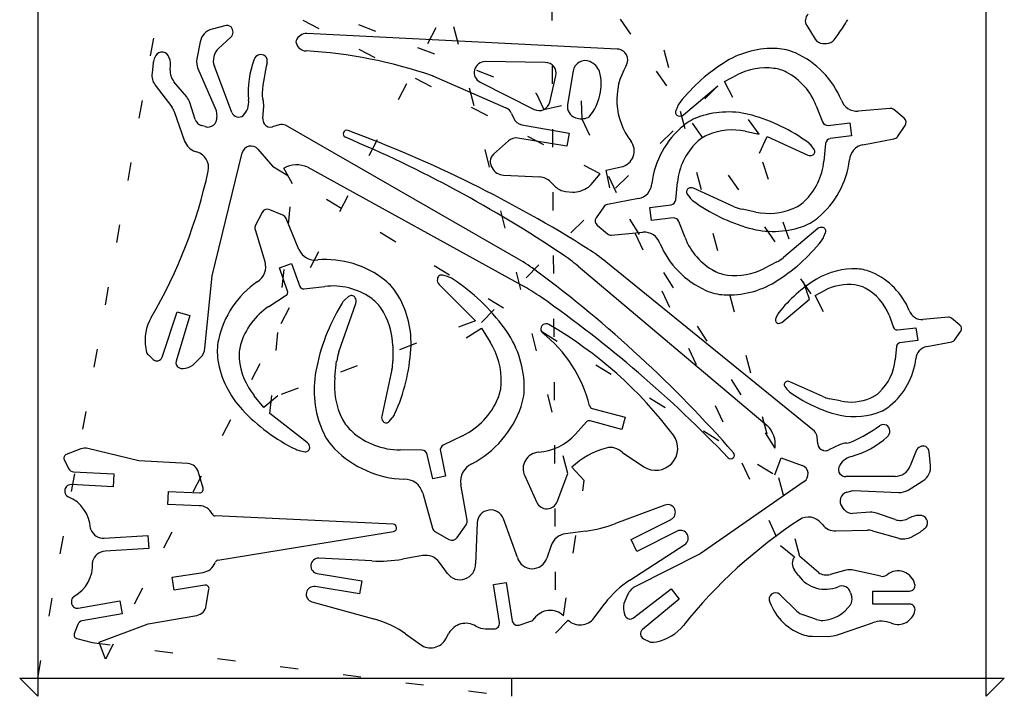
# Model space of a CAD drawing. Extents: x -0.1 to 5.35, y -0.1 to 7.35.
# Tile 1 of 2: x -0.1 to 5.35, y -0.1 to 3.64. Entities that reach past the tile are written whole.
import ezdxf

# ---------------------------------------------------------------- set-up
doc = ezdxf.new("R2010")
doc.units = 0
doc.linetypes.add('DOT', pattern=[0.25, 0, -0.25])

msp = doc.modelspace()

# ---------------------------------------------------------------- linework, layer by layer
at = {"layer": '1', "color": 7, "linetype": 'CONTINUOUS'}
for p, q in [((0, 7.35, 1), (0, -0.1, 1)), ((5.25, -0.1, 1), (5.25, 7.35, 1)), ((1.0355, 3.6113, 1), (0.9646, 3.5923, 1)), ((4.2563, 3.612, 1), (4.3035, 3.5371, 1)), ((1.0011, 3.486, 1), (1.068, 3.5471, 1)), ((3.208, 3.4817, 1), (1.4902, 3.5678, 1)), ((4.4086, 3.5338, 1), (4.4295, 3.5625, 1)), ((4.4295, 3.5625, 1), (4.429556, 3.562459, 1)), ((0.8988, 3.5215, 1), (0.8809, 3.4273, 1)), ((4.345, 3.5135, 1), (4.3666, 3.513, 1)), ((0.6484, 3.4358, 1), (0.648478, 3.435778, 1)), ((4.092, 3.4849, 1), (4.091997, 3.484847, 1)), ((0.6396, 3.4055, 1), (0.6325, 3.3487, 1)), ((0.733, 3.3665, 1), (0.7348, 3.3926, 1)), ((0.7348, 3.3926, 1), (0.734862, 3.392596, 1)), ((1.0741, 3.1316, 1), (0.9774, 3.3867, 1)), ((2.8095, 3.4084, 1), (2.4775, 3.413, 1)), ((3.0554, 3.4129, 1), (3.055429, 3.412968, 1)), ((3.2571, 3.3902, 1), (3.257056, 3.390226, 1)), ((0.8869, 3.374, 1), (0.9879, 3.1423, 1)), ((2.1908, 3.3315, 1), (2.5915, 3.1571, 1)), ((2.8343, 3.1885, 1), (2.8677, 3.3343, 1)), ((2.9637, 3.3625, 1), (2.9323, 3.1755, 1)), ((3.8017, 3.3032, 1), (3.8715, 3.3389, 1)), ((0.6503, 3.2825, 1), (0.7419, 3.162, 1)), ((0.7541, 3.3016, 1), (0.75415, 3.301642, 1)), ((0.8243, 3.2182, 1), (0.7541, 3.3016, 1)), ((2.4494, 3.2983, 1), (2.748, 3.1479, 1)), ((3.5742, 3.1187, 1), (3.7639, 3.278, 1)), ((3.8473, 3.2142, 1), (3.8017, 3.3032, 1)), ((2.7585, 3.2376, 1), (2.801, 3.1471, 1)), ((0.7419, 3.162, 1), (0.741829, 3.161946, 1)), ((0.8713, 3.0926, 1), (0.8414, 3.1871, 1)), ((1.1668, 3.2005, 1), (1.166741, 3.200492, 1)), ((1.2462, 3.097, 1), (1.2506, 3.1661, 1)), ((3.0079, 3.1962, 1), (3.0117, 3.0962, 1)), ((3.5403, 3.1627, 1), (3.5314, 3.14, 1)), ((3.5536, 3.1857, 1), (3.553545, 3.185743, 1)), ((4.3093, 3.1681, 1), (4.3437, 3.0788, 1)), ((0.7552, 3.1371, 1), (0.813, 2.9726, 1)), ((0.9879, 3.1423, 1), (0.9915, 3.1057, 1)), ((2.623, 3.1256, 1), (2.6347, 3.0986, 1)), ((2.748, 3.1479, 1), (2.747952, 3.147804, 1)), ((3.0549, 3.1104, 1), (3.054842, 3.110447, 1)), ((3.5453, 3.113, 1), (3.5473, 3.1125, 1)), ((3.9537, 3.1157, 1), (3.953716, 3.115758, 1)), ((4.716, 3.1538, 1), (4.542, 3.1387, 1)), ((4.7956, 3.0993, 1), (4.738, 3.147, 1)), ((0.9041, 3.0596, 1), (0.904138, 3.05972, 1)), ((0.9259, 3.0527, 1), (0.9041, 3.0596, 1)), ((0.9915, 3.1057, 1), (0.991437, 3.105694, 1)), ((1.2538, 3.0682, 1), (1.2526, 3.0701, 1)), ((1.3371, 3.0626, 1), (1.2987, 3.0516, 1)), ((2.6609, 2.3191, 1), (1.3712, 3.0603, 1)), ((2.6347, 3.0986, 1), (2.634635, 3.098572, 1)), ((2.6795, 3.063, 1), (2.9411, 3.0159, 1)), ((2.9766, 3.1014, 1), (2.976572, 3.101319, 1)), ((4.3756, 3.0596, 1), (4.4948, 3.0739, 1)), ((4.4948, 3.0739, 1), (4.5046, 3.0023, 1)), ((4.7585, 2.9972, 1), (4.8012, 3.0587, 1)), ((4.8012, 3.0587, 1), (4.801147, 3.058737, 1)), ((1.2987, 3.0516, 1), (1.298723, 3.051521, 1)), ((1.7175, 3.0314, 1), (1.717519, 3.03145, 1)), ((2.9411, 3.0159, 1), (2.9283, 2.9448, 1)), ((3.9165, 3.0272, 1), (3.9933, 3.0115, 1)), ((3.9951, 2.9064, 1), (4.0365, 2.9975, 1)), ((4.0365, 2.9975, 1), (4.2621, 2.8949, 1)), ((4.5046, 3.0023, 1), (4.3866, 2.9862, 1)), ((0.813, 2.9726, 1), (0.813063, 2.972622, 1)), ((2.6061, 2.9744, 1), (2.5231, 2.8998, 1)), ((2.9283, 2.9448, 1), (2.6564, 2.9892, 1)), ((3.2827, 2.974, 1), (3.282764, 2.97405, 1)), ((4.2829, 2.9464, 1), (4.282842, 2.946356, 1)), ((4.2976, 2.9269, 1), (4.2829, 2.9464, 1)), ((4.3606, 2.9591, 1), (4.3512, 2.8617, 1)), ((4.5675, 2.9526, 1), (4.7392, 2.9848, 1)), ((4.7392, 2.9848, 1), (4.739218, 2.984705, 1)), ((0.8726, 2.9157, 1), (0.8807, 2.9132, 1)), ((0.8807, 2.9132, 1), (0.880726, 2.913286, 1)), ((0.9652, 2.2262, 1), (1.1315, 2.907, 1)), ((1.1315, 2.907, 1), (1.131604, 2.906975, 1)), ((1.2188, 2.928, 1), (1.2996, 2.8345, 1)), ((4.2896, 2.8962, 1), (4.2915, 2.8972, 1)), ((4.2915, 2.8972, 1), (4.291537, 2.897135, 1)), ((4.3512, 2.8617, 1), (4.351284, 2.861692, 1)), ((1.362, 2.8231, 1), (1.361946, 2.823198, 1)), ((1.4099, 2.7354, 1), (1.362, 2.8231, 1)), ((1.4943, 2.8276, 1), (2.6927, 2.1671, 1)), ((2.5782, 2.7849, 1), (2.7784, 2.7743, 1)), ((3.0641, 2.7329, 1), (3.1125, 2.7913, 1)), ((3.1466, 2.8119, 1), (3.2297, 2.8295, 1)), ((3.1673, 2.714, 1), (3.1466, 2.8119, 1)), ((2.8379, 2.7478, 1), (2.8652, 2.7204, 1)), ((3.5314, 2.6477, 1), (3.5407, 2.745, 1)), ((2.921, 2.6942, 1), (2.9604, 2.6905, 1)), ((3.0024, 2.6965, 1), (3.0277, 2.7065, 1)), ((3.5944, 2.6799, 1), (3.6091, 2.6604, 1)), ((3.6023, 2.7106, 1), (3.6005, 2.7096, 1)), ((3.6005, 2.7096, 1), (3.600551, 2.709511, 1)), ((3.6299, 2.7119, 1), (3.629874, 2.711843, 1)), ((3.8554, 2.6093, 1), (3.6299, 2.7119, 1)), ((3.3244, 2.6542, 1), (3.1528, 2.622, 1)), ((3.1528, 2.622, 1), (3.152812, 2.621936, 1)), ((3.3873, 2.6045, 1), (3.5053, 2.6206, 1)), ((3.5053, 2.6206, 1), (3.505308, 2.620541, 1)), ((3.628, 2.6418, 1), (3.627963, 2.641749, 1)), ((4.2433, 2.6397, 1), (4.243264, 2.639737, 1)), ((1.2428, 2.5783, 1), (1.2059, 2.5078, 1)), ((1.2838, 2.5931, 1), (1.283775, 2.593042, 1)), ((1.3572, 2.5622, 1), (1.2838, 2.5931, 1)), ((3.1335, 2.6095, 1), (3.0907, 2.5481, 1)), ((3.3971, 2.5329, 1), (3.3873, 2.6045, 1)), ((3.9754, 2.5796, 1), (3.8986, 2.5953, 1)), ((1.4459, 2.3734, 1), (1.3744, 2.5449, 1)), ((3.0907, 2.5481, 1), (3.090753, 2.548063, 1)), ((3.0963, 2.5075, 1), (3.154, 2.4598, 1)), ((3.5163, 2.5472, 1), (3.3971, 2.5329, 1)), ((3.5826, 2.4387, 1), (3.5482, 2.528, 1)), ((1.2036, 2.4834, 1), (1.2578, 2.3057, 1)), ((3.154, 2.4598, 1), (3.153964, 2.459757, 1)), ((3.1759, 2.4529, 1), (3.3499, 2.4681, 1)), ((3.3499, 2.4681, 1), (3.349911, 2.467979, 1)), ((3.9382, 2.491, 1), (3.938217, 2.491061, 1)), ((4.3177, 2.4881, 1), (4.1281, 2.3287, 1)), ((4.3467, 2.4938, 1), (4.3446, 2.4943, 1)), ((4.3516, 2.4441, 1), (4.3605, 2.4668, 1)), ((4.3383, 2.4211, 1), (4.338355, 2.421057, 1)), ((1.2578, 2.3057, 1), (1.257864, 2.30572, 1)), ((1.3388, 2.2721, 1), (1.4049, 2.2959, 1)), ((1.4049, 2.2959, 1), (1.4508, 2.1684, 1)), ((1.55, 2.3151, 1), (1.550015, 2.315003, 1)), ((4.2992, 1.3674, 1), (3.1444, 2.3051, 1)), ((4.0902, 2.3036, 1), (4.0204, 2.2679, 1)), ((4.1281, 2.3287, 1), (4.128066, 2.328741, 1)), ((1.3829, 2.1431, 1), (1.3388, 2.2721, 1)), ((2.9912, 2.2802, 1), (4.0378, 1.3988, 1)), ((4.0204, 2.2679, 1), (4.020425, 2.267851, 1)), ((4.6184, 2.2457, 1), (4.618375, 2.245644, 1)), ((0.9252, 1.8275, 1), (0.9652, 2.2262, 1)), ((1.9212, 2.2032, 1), (1.921234, 2.203242, 1)), ((2.2122, 2.2119, 1), (2.2118, 2.2095, 1)), ((2.2417, 2.2305, 1), (2.241683, 2.230443, 1)), ((2.2686, 2.2225, 1), (2.2417, 2.2305, 1)), ((4.3104, 2.2082, 1), (4.31037, 2.208249, 1)), ((1.4721, 2.1552, 1), (1.5883, 2.1685, 1)), ((2.2216, 2.1793, 1), (2.4232, 1.978, 1)), ((4.3022, 2.1186, 1), (4.3585, 2.1474, 1)), ((4.3585, 2.1474, 1), (4.358476, 2.147446, 1)), ((1.2787, 2.0571, 1), (1.3748, 2.1196, 1)), ((1.3748, 2.1196, 1), (1.37476, 2.119661, 1)), ((1.6663, 1.8061, 1), (1.7612, 2.0748, 1)), ((1.7209, 2.1122, 1), (1.7001, 2.0934, 1)), ((1.757, 2.1062, 1), (1.7556, 2.1082, 1)), ((3.7999, 2.1219, 1), (3.799903, 2.121958, 1)), ((4.1185, 1.9696, 1), (4.2716, 2.0983, 1)), ((4.3487, 2.0278, 1), (4.3022, 2.1186, 1)), ((0.6884, 1.7769, 1), (0.7721, 2.028, 1)), ((0.7721, 2.028, 1), (0.8413, 2.0075, 1)), ((1.6806, 2.0698, 1), (1.68065, 2.06977, 1)), ((0.8413, 2.0075, 1), (0.7662, 1.7542, 1)), ((4.0911, 2.0051, 1), (4.0839, 1.9868, 1)), ((4.0951, 1.965, 1), (4.0968, 1.9646, 1)), ((4.0968, 1.9646, 1), (4.096786, 1.964544, 1)), ((4.712, 2.0095, 1), (4.7373, 1.9408, 1)), ((5.0404, 1.998, 1), (4.8999, 1.9858, 1)), ((5.1046, 1.954, 1), (5.0581, 1.9925, 1)), ((2.3711, 1.8839, 1), (2.4558, 1.9371, 1)), ((2.4558, 1.9371, 1), (2.5037, 1.8608, 1)), ((2.797, 1.9569, 1), (2.796966, 1.956948, 1)), ((2.8284, 1.9576, 1), (2.828359, 1.95753, 1)), ((4.759, 1.9278, 1), (4.8609, 1.94, 1)), ((4.8609, 1.94, 1), (4.8706, 1.8691, 1)), ((5.0746, 1.8716, 1), (5.1091, 1.9211, 1)), ((2.5037, 1.8608, 1), (2.503744, 1.860828, 1)), ((4.8706, 1.8691, 1), (4.7707, 1.8554, 1)), ((4.9204, 1.8355, 1), (5.059, 1.8615, 1)), ((0.5976, 1.8261, 1), (0.6001, 1.8117, 1)), ((1.1226, 1.8459, 1), (1.122521, 1.845923, 1)), ((1.9649, 1.8398, 1), (1.9656, 1.7564, 1)), ((4.753, 1.837, 1), (4.7458, 1.7622, 1)), ((0.6124, 1.789, 1), (0.639, 1.7643, 1)), ((0.639, 1.7643, 1), (0.638951, 1.764247, 1)), ((0.87, 1.7429, 1), (0.8994, 1.7726, 1)), ((0.9972, 1.761, 1), (0.997258, 1.761009, 1)), ((1.6443, 1.6656, 1), (1.6545, 1.7552, 1)), ((4.7458, 1.7622, 1), (4.74586, 1.762194, 1)), ((0.8047, 1.715, 1), (0.8182, 1.7169, 1)), ((1.9606, 1.7084, 1), (1.9037, 1.451, 1)), ((4.1412, 1.6401, 1), (4.1397, 1.6393, 1)), ((4.1397, 1.6393, 1), (4.139734, 1.639241, 1)), ((4.1634, 1.6412, 1), (4.163371, 1.641136, 1)), ((4.3455, 1.5584, 1), (4.1634, 1.6412, 1)), ((2.693, 1.6227, 1), (2.693057, 1.622702, 1)), ((4.1348, 1.6153, 1), (4.1466, 1.5996, 1)), ((4.1466, 1.5996, 1), (4.146644, 1.599633, 1)), ((4.6587, 1.5829, 1), (4.65865, 1.582952, 1)), ((1.1978, 1.5638, 1), (1.197854, 1.563844, 1)), ((1.2505, 1.4991, 1), (1.1978, 1.5638, 1)), ((1.328, 1.5622, 1), (1.2505, 1.4991, 1)), ((2.5473, 1.5481, 1), (2.547355, 1.548077, 1)), ((4.3804, 1.547, 1), (4.380412, 1.54706, 1)), ((4.4424, 1.5344, 1), (4.3804, 1.547, 1)), ((2.6755, 1.5043, 1), (2.675446, 1.504319, 1)), ((3.0692, 1.4933, 1), (3.2516, 1.4442, 1)), ((1.4928, 1.3031, 1), (1.285, 1.4653, 1)), ((1.9111, 1.4226, 1), (1.9126, 1.4209, 1)), ((1.9126, 1.4209, 1), (1.912692, 1.420982, 1)), ((1.9449, 1.4212, 1), (1.9619, 1.4408, 1)), ((3.0366, 1.4182, 1), (2.9772, 1.3514, 1)), ((3.2334, 1.3767, 1), (3.057, 1.4243, 1)), ((3.2516, 1.4442, 1), (3.2334, 1.3767, 1)), ((4.4124, 1.4629, 1), (4.412385, 1.462844, 1)), ((1.7399, 1.3648, 1), (1.739939, 1.364844, 1)), ((4.0378, 1.3988, 1), (4.037754, 1.398753, 1)), ((4.6971, 1.4007, 1), (4.697076, 1.400641, 1)), ((2.3519, 1.3421, 1), (2.2448, 1.2897, 1)), ((3.5183, 1.3449, 1), (3.518345, 1.344934, 1)), ((4.3171, 1.2966, 1), (4.3136, 1.3363, 1)), ((4.5126, 1.3113, 1), (4.512579, 1.311345, 1)), ((4.7024, 1.3364, 1), (4.702454, 1.336339, 1)), ((0.2385, 1.2688, 1), (0.1569, 1.2376, 1)), ((0.277, 1.2712, 1), (0.277013, 1.271253, 1)), ((0.5587, 1.2027, 1), (0.277, 1.2712, 1)), ((1.4545, 1.2582, 1), (1.4801, 1.2539, 1)), ((1.5051, 1.2743, 1), (1.5052, 1.2765, 1)), ((2.1267, 1.2623, 1), (2.0051, 1.2634, 1)), ((2.2285, 1.2563, 1), (2.2573, 1.1189, 1)), ((4.351, 1.2601, 1), (4.3488, 1.2606, 1)), ((4.4413, 1.2928, 1), (4.3784, 1.2638, 1)), ((4.8624, 1.2591, 1), (4.8294, 1.1747, 1)), ((0.1461, 1.2099, 1), (0.1708, 1.1608, 1)), ((0.8306, 1.1876, 1), (0.5587, 1.2027, 1)), ((2.1869, 1.1029, 1), (2.156, 1.2387, 1)), ((3.2358, 1.249, 1), (3.3548, 1.1709, 1)), ((4.0804, 1.1253, 1), (4.1142, 1.2194, 1)), ((4.1142, 1.2194, 1), (4.2305, 1.1777, 1)), ((4.9417, 1.1788, 1), (4.934, 1.2518, 1)), ((3.025, 1.0946, 1), (2.9564, 1.1673, 1)), ((4.8294, 1.1747, 1), (4.829332, 1.174727, 1)), ((0.198, 1.1429, 1), (0.4212, 1.1306, 1)), ((0.4212, 1.1306, 1), (0.4173, 1.0585, 1)), ((0.8897, 1.1395, 1), (0.889626, 1.13948, 1)), ((0.915, 1.0518, 1), (0.8897, 1.1395, 1)), ((2.0269, 1.101, 1), (2.026897, 1.101095, 1)), ((2.2573, 1.1189, 1), (2.1869, 1.1029, 1)), ((2.6955, 1.1204, 1), (2.7627, 0.9734, 1)), ((2.8745, 0.9771, 1), (2.9338, 1.1334, 1)), ((4.7452, 1.117, 1), (4.4723, 1.1157, 1)), ((4.4723, 1.1157, 1), (4.4723, 1.115648, 1)), ((4.8177, 1.0415, 1), (4.8992, 1.092, 1)), ((4.8992, 1.092, 1), (4.899229, 1.091953, 1)), ((0.1501, 1.0367, 1), (0.1505, 1.0311, 1)), ((0.4173, 1.0585, 1), (0.1843, 1.0714, 1)), ((2.3763, 0.8747, 1), (2.3416, 1.0725, 1)), ((4.2422, 1.0887, 1), (3.6664, 0.6891, 1)), ((4.4779, 1.0292, 1), (4.5133, 1.0391, 1)), ((4.5133, 1.0391, 1), (4.7658, 1.0279, 1)), ((0.7208, 0.962, 1), (0.7238, 1.0335, 1)), ((0.7238, 1.0335, 1), (0.895, 1.0263, 1)), ((2.1309, 1.0247, 1), (2.185, 0.8313, 1)), ((0.8932, 0.9547, 1), (0.7208, 0.962, 1)), ((2.7627, 0.9734, 1), (2.762654, 0.973379, 1)), ((3.4718, 0.9579, 1), (3.1971, 0.8555, 1)), ((4.452, 0.949, 1), (4.452052, 0.949042, 1)), ((4.4663, 0.9311, 1), (4.452, 0.949, 1)), ((0.9655, 0.9093, 1), (0.965437, 0.909269, 1)), ((1.9672, 0.8523, 1), (0.9825, 0.8981, 1)), ((2.6547, 0.6687, 1), (2.5779, 0.8816, 1)), ((3.2837, 0.7679, 1), (3.506, 0.8794, 1)), ((3.506, 0.8794, 1), (3.505947, 0.879506, 1)), ((4.6077, 0.9184, 1), (4.5088, 0.9123, 1)), ((4.746, 0.878, 1), (4.6429, 0.9136, 1)), ((4.8378, 0.8926, 1), (4.8141, 0.8816, 1)), ((2.3219, 0.7781, 1), (2.3707, 0.8489, 1)), ((2.4323, 0.8593, 1), (2.4228, 0.6332, 1)), ((4.338, 0.8568, 1), (4.3432, 0.8501, 1)), ((4.4177, 0.8149, 1), (4.592, 0.82, 1)), ((4.592, 0.82, 1), (4.591998, 0.820052, 1)), ((0.3682, 0.7753, 1), (0.6102, 0.7894, 1)), ((0.6102, 0.7894, 1), (0.6144, 0.7173, 1)), ((0.9968, 0.6527, 1), (1.9695, 0.8126, 1)), ((1.9695, 0.8126, 1), (1.969476, 0.812746, 1)), ((2.2012, 0.8104, 1), (2.2759, 0.7676, 1)), ((3.0324, 0.8146, 1), (2.921, 0.8, 1)), ((2.921, 0.8, 1), (2.921008, 0.799938, 1)), ((3.3166, 0.7023, 1), (3.2837, 0.7679, 1)), ((3.5389, 0.8138, 1), (3.3166, 0.7023, 1)), ((4.62, 0.8165, 1), (4.7654, 0.7743, 1)), ((4.7654, 0.7743, 1), (4.765383, 0.774242, 1)), ((4.8336, 0.7814, 1), (4.884, 0.8084, 1)), ((4.884, 0.8084, 1), (4.884036, 0.808354, 1)), ((0.6144, 0.7173, 1), (0.3724, 0.7032, 1)), ((2.8421, 0.7351, 1), (2.8185, 0.6648, 1)), ((3.2779, 0.5435, 1), (3.5814, 0.7395, 1)), ((3.5814, 0.7395, 1), (3.581432, 0.73945, 1)), ((4.1108, 0.7353, 1), (4.1895, 0.6721, 1)), ((1.5566, 0.6645, 1), (1.556595, 0.664398, 1)), ((1.8494, 0.649, 1), (1.5566, 0.6645, 1)), ((2.1294, 0.6787, 1), (2.0187, 0.6593, 1)), ((3.6664, 0.6891, 1), (3.3086, 0.5086, 1)), ((4.3209, 0.5844, 1), (4.2189, 0.6746, 1)), ((0.3032, 0.6411, 1), (0.30307, 0.641091, 1)), ((0.3038, 0.6478, 1), (0.303895, 0.647773, 1)), ((2.2242, 0.6404, 1), (2.224156, 0.640368, 1)), ((2.2677, 0.5804, 1), (2.2242, 0.6404, 1)), ((0.7443, 0.5588, 1), (0.9147, 0.5861, 1)), ((0.7556, 0.4881, 1), (0.7443, 0.5588, 1)), ((1.5474, 0.5793, 1), (1.7929, 0.5394, 1)), ((4.4731, 0.5972, 1), (4.3867, 0.5745, 1)), ((4.516, 0.598, 1), (4.516018, 0.598084, 1)), ((4.6673, 0.5649, 1), (4.516, 0.598, 1)), ((0.9248, 0.5152, 1), (0.7556, 0.4881, 1)), ((0.9327, 0.4021, 1), (0.9477, 0.4921, 1)), ((0.9477, 0.4921, 1), (0.947781, 0.492086, 1)), ((1.5357, 0.5069, 1), (1.535713, 0.506981, 1)), ((1.7812, 0.467, 1), (1.5357, 0.5069, 1)), ((1.7929, 0.5394, 1), (1.7812, 0.467, 1)), ((2.5229, 0.5184, 1), (2.5936, 0.5293, 1)), ((2.5552, 0.3076, 1), (2.5229, 0.5184, 1)), ((2.5936, 0.5293, 1), (2.6259, 0.3184, 1)), ((3.2974, 0.3338, 1), (3.5068, 0.4948, 1)), ((3.3086, 0.5086, 1), (3.308627, 0.508547, 1)), ((3.5068, 0.4948, 1), (3.5507, 0.4377, 1)), ((4.8552, 0.5196, 1), (4.855111, 0.519579, 1)), ((3.2667, 0.4647, 1), (3.2495, 0.4267, 1)), ((3.5507, 0.4377, 1), (3.3465, 0.2694, 1)), ((4.1064, 0.4651, 1), (4.106462, 0.465174, 1)), ((4.2015, 0.3716, 1), (4.1064, 0.4651, 1)), ((4.499, 0.4728, 1), (4.5053, 0.4487, 1)), ((4.5053, 0.4487, 1), (4.505372, 0.448719, 1)), ((4.6225, 0.4818, 1), (4.8254, 0.4821, 1)), ((4.6226, 0.4102, 1), (4.6225, 0.4818, 1)), ((0.1859, 0.4238, 1), (0.1862, 0.4182, 1)), ((0.1862, 0.4182, 1), (0.186148, 0.418198, 1)), ((0.2242, 0.3877, 1), (0.4541, 0.4276, 1)), ((0.4541, 0.4276, 1), (0.4664, 0.3565, 1)), ((1.5174, 0.4232, 1), (1.8657, 0.3271, 1)), ((3.0791, 0.3336, 1), (3.1396, 0.4145, 1)), ((4.8255, 0.4105, 1), (4.6226, 0.4102, 1)), ((0.4664, 0.3565, 1), (0.2461, 0.3183, 1)), ((0.6113, 0.3008, 1), (0.8796, 0.3475, 1)), ((2.7484, 0.3303, 1), (2.748471, 0.33025, 1)), ((3.2438, 0.369, 1), (3.2469, 0.3557, 1)), ((4.3107, 0.3249, 1), (4.2364, 0.3501, 1)), ((0.2212, 0.2974, 1), (0.2024, 0.2457, 1)), ((0.3395, 0.2, 1), (0.6113, 0.3008, 1)), ((2.4778, 0.2736, 1), (2.5246, 0.2727, 1)), ((2.6655, 0.2943, 1), (2.7285, 0.3154, 1)), ((2.7285, 0.3154, 1), (2.728465, 0.315506, 1)), ((2.866, 0.2495, 1), (2.9351, 0.3217, 1)), ((4.4268, 0.2402, 1), (4.6197, 0.307, 1)), ((4.7262, 0.3047, 1), (4.726175, 0.304637, 1)), ((0.2163, 0.2195, 1), (0.301, 0.198, 1)), ((2.0362, 0.2454, 1), (2.1182, 0.1864, 1)), ((2.2591, 0.2181, 1), (2.2759, 0.2486, 1)), ((3.3524, 0.2188, 1), (3.385, 0.2028, 1)), ((4.2889, 0.232, 1), (4.3762, 0.2317, 1)), ((4.3762, 0.2317, 1), (4.3762, 0.231768, 1)), ((0.3743, 0.1063, 1), (0.3395, 0.2, 1)), ((3.385, 0.2028, 1), (3.38503, 0.202861, 1)), ((3.4106, 0.1995, 1), (3.425, 0.2023, 1)), ((0, -0.1, 1), (-0.1, 0, 1)), ((-0.1, 0, 1), (2.625, 0, 1)), ((2.625, -0.1, 1), (2.625, 0, 1)), ((2.625, 0, 1), (5.35, 0, 1)), ((5.35, 0, 1), (5.25, -0.1, 1))]:
    msp.add_line(p, q, dxfattribs=at)
at = {"layer": '1', "color": 7, "linetype": 'DOT'}
for p, q in [((4.2189, 0.6746, 1), (2.7221, 6.2499, 1)), ((2.8303, 6.1892, 1), (2.866, 0.2495, 1)), ((1.6251, 5.9464, 1), (4.3487, 2.0278, 1)), ((2.9338, 1.1334, 1), (1.7163, 5.9076, 1)), ((3.0149, 5.1502, 1), (0.3743, 0.1063, 1)), ((0, 0, 1), (0.7558, 4.1687, 1)), ((0.4696, 4.1214, 1), (2.7585, 3.2376, 1)), ((3.1125, 2.7913, 1), (0.892, 3.9366, 1)), ((3.7639, 3.278, 1), (2.3711, 1.8839, 1)), ((2.801, 3.1471, 1), (3.0079, 3.1962, 1)), ((3.9933, 3.0115, 1), (3.8473, 3.2142, 1)), ((3.0117, 3.0962, 1), (4.1108, 0.7353, 1)), ((4.2716, 2.0983, 1), (3.9951, 2.9064, 1)), ((1.2996, 2.8345, 1), (4.0804, 1.1253, 1)), ((1.285, 1.4653, 1), (1.4099, 2.7354, 1)), ((4.0812, 1.2736, 1), (3.1673, 2.714, 1)), ((2.4232, 1.978, 1), (1.328, 1.5622, 1)), ((2.91, 0.3457, 1), (3.025, 1.0946, 1)), ((0.301, 0.198, 1), (2.625, -0.1, 1))]:
    msp.add_line(p, q, dxfattribs=at)
at = {"layer": '1', "color": 7, "linetype": 'CONTINUOUS'}
for centre, radius, start, end in [((4.299, 3.6389, 1), 0.050467, 133.395496, 212.209967), ((1.0459, 3.5723, 1), 0.040363, 53.357128, 104.931417), ((1.0407, 3.5769, 1), 0.04039, 312.493029, 403.495203), ((3.6133, 4.1573, 1), 1.010005, 323.917569, 329.494475), ((0.9881, 3.5045, 1), 0.090904, 104.984206, 169.221599), ((1.4871, 3.5073, 1), 0.060546, 87.066748, 159.200286), ((1.4494, 3.5217, 1), 0.020207, 159.41074, 195.205383), ((1.4884, 3.5322, 1), 0.060601, 195.114139, 266.689058), ((4.3462, 3.564, 1), 0.050514, 212.209967, 268.638772), ((4.3678, 3.5635, 1), 0.050465, 268.638772, 323.947585), ((-0.3251, 3.7048, 1), 1.010063, 342.763398, 344.553324), ((0.6874, 3.425, 1), 0.040468, 31.133917, 164.521362), ((0.6441, 3.3989, 1), 0.09098, 356.026631, 391.104161), ((1.0624, 3.4189, 1), 0.090885, 132.413631, 200.747867), ((1.2354, 3.4112, 1), 0.040414, 53.357128, 159.278025), ((1.2302, 3.4158, 1), 0.04039, 345.963757, 403.495203), ((1.3344, 0.8625, 1), 2.613579, 71.027778, 86.698808), ((3.205, 3.4212, 1), 0.060574, 329.246948, 447.161212), ((4.0677, 2.9906, 1), 0.494844, 87.185581, 121.126585), ((4.0781, 3.2024, 1), 0.282842, 65.963462, 87.183117), ((3.9917, 3.0087, 1), 0.494921, 22.751665, 65.962283), ((0.9702, 3.4103, 1), 0.090866, 169.221599, 203.546335), ((1.6697, 3.2462, 1), 0.504972, 159.203603, 185.192374), ((2.2493, 3.1614, 1), 1.009967, 165.984395, 175.570839), ((2.4767, 3.3524, 1), 0.060598, 89.243664, 243.223526), ((2.8086, 3.3478, 1), 0.060607, 347.132896, 449.149135), ((3.0295, 3.3515, 1), 0.066713, 67.12881, 170.509439), ((3.0157, 3.3189, 1), 0.10204, 22.114327, 67.103701), ((3.576, 3.201, 1), 0.370802, 149.319792, 217.738136), ((4.318, 2.5819, 1), 0.974106, 121.302697, 141.694772), ((0.7227, 3.3375, 1), 0.090922, 172.921896, 217.222793), ((0.8237, 3.3602, 1), 0.090919, 176.026631, 220.095837), ((2.1545, 3.2481, 1), 0.090957, 66.478829, 71.007252), ((2.8367, 3.289, 1), 0.281899, 320.699156, 374.021455), ((4.0327, 3.0243, 1), 0.353504, 83.176538, 117.130452), ((4.0507, 3.1747, 1), 0.202029, 61.950868, 83.1775), ((3.9794, 3.041, 1), 0.353537, 21.070091, 61.941812), ((0.7547, 3.1597, 1), 0.09092, 17.538219, 40.04763), ((1.343, 3.2316, 1), 0.101002, 175.570839, 196.981782), ((0.6695, 3.107, 1), 0.090832, 19.35256, 37.222793), ((1.0667, 3.1867, 1), 0.100987, 314.117362, 367.849439), ((1.1498, 3.1726, 1), 0.101004, 356.31044, 376.981782), ((2.7752, 3.202, 1), 0.060622, 295.17096, 347.132896), ((2.998, 3.1645, 1), 0.06663, 170.495257, 251.26593), ((3.6249, 3.1294, 1), 0.090918, 141.704626, 158.514557), ((4.5342, 3.2293, 1), 0.090917, 198.733881, 274.920616), ((1.1119, 3.1459, 1), 0.040414, 200.721975, 308.372115), ((2.5674, 3.1015, 1), 0.060598, 23.434476, 66.565524), ((2.7752, 3.202, 1), 0.06066, 243.308001, 295.17096), ((3.0377, 3.1245, 1), 0.022241, 292.995894, 320.656216), ((3.5502, 3.1326, 1), 0.020203, 158.514557, 255.963757), ((3.5547, 3.1419, 1), 0.030307, 255.872083, 310.04763), ((3.7542, 2.8402, 1), 0.282809, 108.409319, 129.634369), ((3.8212, 2.6389, 1), 0.494928, 74.469691, 108.409323), ((3.6898, 2.1781, 1), 0.974031, 53.886566, 74.280037), ((4.7187, 3.1237, 1), 0.030221, 50.364158, 95.12577), ((0.9194, 3.1078, 1), 0.050445, 197.536969, 252.389136), ((0.9412, 3.1008, 1), 0.050475, 252.354793, 365.563942), ((1.2863, 3.0923, 1), 0.040374, 173.315035, 213.375042), ((1.2876, 3.0904, 1), 0.040439, 213.297099, 285.964898), ((1.351, 3.0141, 1), 0.050453, 66.383635, 105.992193), ((2.6903, 3.1227, 1), 0.060669, 203.434476, 259.745835), ((3.008, 3.1939, 1), 0.09777, 251.249733, 272.168814), ((3.008, 3.1939, 1), 0.097758, 272.168814, 293.129328), ((3.8895, 2.6768, 1), 0.494961, 129.630677, 172.839089), ((4.372, 3.0897, 1), 0.030315, 201.06464, 276.820254), ((4.7763, 3.076, 1), 0.030255, 325.209234, 410.364158), ((1.7105, 3.0125, 1), 0.020208, 69.676863, 246.987555), ((-0.7304, -3.6013, 1), 7.070002, 57.699797, 69.742642), ((3.788, 2.8209, 1), 0.201955, 112.412541, 133.615538), ((3.8458, 2.6808, 1), 0.353541, 78.464407, 112.415398), ((0.8988, 3.0027, 1), 0.090859, 199.331679, 253.240355), ((1.1806, 2.8951, 1), 0.050415, 40.736891, 166.376345), ((-1.0371, -3.5237, 1), 7.070023, 56.126074, 67.200349), ((2.6467, 2.9294, 1), 0.060608, 80.78645, 132.05748), ((3.2108, 2.9184, 1), 0.09089, 282.002295, 397.714647), ((3.8926, 2.7112, 1), 0.353514, 133.624615, 174.51357), ((4.2103, 2.8916, 1), 0.090887, 37.046269, 53.861391), ((4.3907, 2.9562, 1), 0.030239, 97.782211, 174.496794), ((4.5843, 2.8632, 1), 0.090965, 100.642871, 176.785223), ((4.7336, 3.0145, 1), 0.03032, 280.677883, 325.209234), ((0.8545, 2.8262, 1), 0.09095, 347.812845, 433.240355), ((2.5636, 2.8547, 1), 0.060604, 131.92398, 172.605276), ((4.2746, 2.9225, 1), 0.030277, 245.634297, 299.697937), ((4.2814, 2.9147, 1), 0.02028, 299.991086, 396.982907), ((1.4325, 2.6938, 1), 0.147383, 65.208568, 118.601145), ((2.5942, 2.8688, 1), 0.090882, 183.973369, 234.403693), ((3.9994, 2.8956, 1), 0.353514, 313.624615, 354.495883), ((4.0025, 2.93, 1), 0.494861, 309.62176, 352.837645), ((-1.7463, 3.3871, 1), 2.751549, 329.659775, 347.82918), ((2.583, 2.8756, 1), 0.090827, 242.673307, 266.970635), ((2.7736, 2.6835, 1), 0.090934, 45, 86.973965), ((2.9942, 2.791, 1), 0.090893, 291.625836, 320.267068), ((3.3077, 2.7435, 1), 0.090848, 280.592536, 356.844661), ((2.9295, 2.7847, 1), 0.090898, 225, 264.634369), ((2.9689, 2.781, 1), 0.090898, 264.634369, 291.625836), ((3.6105, 2.692, 1), 0.02014, 119.604451, 216.926795), ((3.6173, 2.6843, 1), 0.030277, 65.462272, 119.697937), ((3.1583, 2.5922, 1), 0.030238, 100.457049, 145.101118), ((3.5012, 2.6506, 1), 0.030339, 277.782211, 354.514906), ((3.6816, 2.7152, 1), 0.090887, 217.084251, 233.861391), ((4.2021, 3.4287, 1), 0.974128, 233.886566, 254.28163), ((4.1039, 2.7859, 1), 0.201955, 292.412541, 313.636072), ((1.2713, 2.5634, 1), 0.03216, 67.174971, 152.399116), ((1.3447, 2.5325, 1), 0.032223, 22.660947, 67.174971), ((3.939, 2.7932, 1), 0.20201, 245.553698, 258.461976), ((4.0461, 2.926, 1), 0.353541, 258.464407, 292.415398), ((1.2345, 2.4928, 1), 0.032298, 152.32409, 196.920134), ((3.1156, 2.5308, 1), 0.030255, 145.209234, 230.364158), ((3.5199, 2.5171, 1), 0.030315, 21.06464, 96.820254), ((4.1377, 2.7666, 1), 0.282809, 288.428542, 309.634369), ((3.1733, 2.4831, 1), 0.030312, 230.364158, 274.920616), ((3.3578, 2.3775, 1), 0.090822, 18.754142, 94.983385), ((4.0708, 2.9679, 1), 0.494928, 254.461638, 288.409323), ((4.3372, 2.4649, 1), 0.030307, 75.872083, 130.04763), ((4.3417, 2.4742, 1), 0.020228, 338.514557, 435.688959), ((3.9003, 2.5981, 1), 0.494962, 202.747189, 245.951711), ((3.9125, 2.5658, 1), 0.353537, 201.070091, 241.956115), ((3.5739, 3.0248, 1), 0.974044, 301.310779, 321.699388), ((4.267, 2.4774, 1), 0.090918, 321.704626, 338.514557), ((1.5352, 2.4106, 1), 0.096738, 202.615309, 278.809268), ((2.3406, 1.5077, 1), 1.009969, 49.895895, 56.128996), ((2.5078, 1.521, 1), 1.00999, 50.92733, 57.699364), ((1.1654, 2.2775, 1), 0.096675, 300.72998, 376.971917), ((1.5944, 1.7905, 1), 0.526476, 51.625759, 94.837751), ((2.1576, 1.4434, 1), 1.01003, 53.336589, 60.112286), ((3.9981, 2.4834, 1), 0.202016, 297.12315, 310.041549), ((-1.461, -3.4176, 1), 7.070025, 41.292123, 53.335621), ((3.8413, 2.4321, 1), 0.202029, 241.950868, 263.1775), ((3.8593, 2.5825, 1), 0.353504, 263.176538, 297.116025), ((4.5169, 1.8662, 1), 0.399508, 87.173406, 121.123628), ((4.5253, 2.0372, 1), 0.22828, 65.93815, 87.162662), ((4.4555, 1.8808, 1), 0.39961, 22.746711, 65.942884), ((1.5149, 1.7618, 1), 0.526498, 124.749526, 167.951607), ((1.7345, 1.9674, 1), 0.300763, 30.401795, 51.628781), ((2.2462, 2.204, 1), 0.03486, 170.916219, 225.116218), ((2.2351, 2.2082, 1), 0.023197, 73.513136, 170.821921), ((2.239, 2.1223, 1), 0.104481, 56.674966, 73.542376), ((1.6813, 1.2734, 1), 1.120187, 36.308283, 56.694376), ((3.8243, 2.6162, 1), 0.494844, 267.174017, 301.126585), ((4.719, 1.5363, 1), 0.786444, 121.304881, 141.702012), ((1.3638, 2.1366, 1), 0.020176, 302.905243, 378.794165), ((1.4698, 2.1753, 1), 0.020231, 199.95889, 276.527841), ((1.6309, 1.7949, 1), 0.375975, 55.620979, 96.505095), ((2.2052, 1.2826, 1), 1.009967, 54.909452, 61.138255), ((3.8138, 2.4044, 1), 0.282842, 245.963462, 267.183117), ((4.4886, 1.8934, 1), 0.285432, 83.158821, 117.121739), ((4.5032, 2.0148, 1), 0.163153, 61.958499, 83.171173), ((4.4457, 1.9069, 1), 0.285381, 21.070664, 61.953492), ((1.7701, 2.0158, 1), 0.104529, 132.052414, 148.895237), ((1.7365, 2.095, 1), 0.023221, 34.648331, 132.207298), ((1.7283, 2.0864, 1), 0.034867, 340.578186, 394.601618), ((1.7219, 1.9279, 1), 0.214797, 34.415105, 55.621972), ((1.5399, 1.8532, 1), 0.526389, 356.460329, 390.403735), ((-1.2785, -3.676, 1), 7.069982, 43.835491, 54.909721), ((1.4839, 1.742, 1), 0.376025, 123.073053, 163.956212), ((2.6397, 1.491, 1), 1.120157, 148.889757, 169.277912), ((1.5889, 1.8368, 1), 0.376012, 0.457137, 34.412778), ((4.1594, 1.9782, 1), 0.073406, 141.693714, 158.502967), ((4.8935, 2.0589, 1), 0.073398, 198.755861, 275.003562), ((0.8463, 1.8697, 1), 0.252493, 149.666783, 189.943569), ((4.0991, 1.9808, 1), 0.016298, 158.459024, 255.793234), ((4.1027, 1.9883, 1), 0.024481, 256.020654, 310.195128), ((5.0425, 1.9736, 1), 0.02449, 50.463843, 94.919072), ((2.1243, 1.6011, 1), 0.569167, 2.175126, 36.130989), ((2.8145, 1.9322, 1), 0.03033, 125.317649, 195.685906), ((2.8048, 1.9295, 1), 0.020287, 195.751174, 231.604835), ((2.3208, 1.3207, 1), 0.757471, 14.300421, 51.512666), ((2.8132, 1.9313, 1), 0.030295, 59.974374, 122.32614), ((1.6774, -0.0334, 1), 2.299757, 36.82256, 59.967731), ((4.7565, 1.9482, 1), 0.020553, 201.077494, 276.986705), ((5.089, 1.9351, 1), 0.024507, 325.142117, 410.463843), ((1.2942, 1.8089, 1), 0.300838, 167.950471, 189.161741), ((2.1594, 1.6446, 1), 0.406605, 358.181921, 392.126386), ((4.7735, 1.835, 1), 0.020597, 97.815294, 174.427802), ((5.0545, 1.8855, 1), 0.024438, 280.619655, 325.334503), ((0.6399, 1.8186, 1), 0.040403, 189.835427, 227.106251), ((0.8348, 1.8365, 1), 0.090847, 315.312114, 354.314509), ((1.3291, 1.7865, 1), 0.214873, 163.952048, 185.179944), ((1.8853, 1.7287, 1), 0.232275, 160.535336, 173.450094), ((1.0313, 1.8879, 1), 1.036181, 335.888733, 356.281558), ((4.934, 1.7634, 1), 0.073371, 100.682017, 176.876453), ((0.6596, 1.7865, 1), 0.030358, 227.140901, 341.565051), ((0.7952, 1.7456, 1), 0.03027, 163.482186, 247.671344), ((1.5169, 1.8449, 1), 0.52637, 189.170666, 223.121618), ((1.4896, 1.8011, 1), 0.37604, 185.187532, 219.118983), ((1.7507, 1.7547, 1), 0.214946, 347.560821, 360.453238), ((4.4617, 1.7895, 1), 0.285469, 313.637424, 354.511134), ((4.4642, 1.8172, 1), 0.399615, 309.638496, 352.841194), ((0.799, 1.755, 1), 0.040404, 247.750976, 278.110048), ((0.8054, 1.8069, 1), 0.090935, 278.094448, 315.267319), ((2.0986, 1.5953, 1), 0.569138, 169.460126, 203.407447), ((2.0481, 1.6193, 1), 0.406446, 173.45899, 207.409893), ((4.1478, 1.6251, 1), 0.01628, 119.70141, 217.010673), ((4.1533, 1.6189, 1), 0.02441, 65.633524, 119.715768), ((2.3336, 1.6391, 1), 0.232269, 336.934211, 358.174654), ((2.368, 1.6104, 1), 0.325233, 340.963484, 362.16739), ((4.2052, 1.6438, 1), 0.073345, 217.026017, 233.817556), ((4.6254, 2.2199, 1), 0.786396, 233.886385, 254.284787), ((4.5461, 1.7009, 1), 0.163032, 292.427925, 313.65854), ((2.1733, 1.7073, 1), 0.406533, 296.060811, 336.942076), ((4.413, 1.7068, 1), 0.16303, 245.541502, 258.469594), ((4.4995, 1.814, 1), 0.285371, 258.457751, 292.412899), ((1.8867, 2.1958, 1), 1.03616, 223.306694, 243.699553), ((2.1375, 1.69, 1), 0.569147, 297.749163, 340.957001), ((3.0744, 1.5128, 1), 0.020181, 194.311041, 255.068583), ((4.5735, 1.6854, 1), 0.228342, 288.403215, 309.616021), ((1.8935, 1.5391, 1), 0.232263, 207.40352, 228.612232), ((1.9352, 1.4441, 1), 0.032296, 167.64464, 221.736669), ((1.9287, 1.4353, 1), 0.021477, 221.809766, 318.964655), ((1.8888, 1.5041, 1), 0.096732, 319.109497, 335.899188), ((3.0517, 1.4047, 1), 0.020255, 74.86863, 138.202021), ((4.5194, 1.8478, 1), 0.399554, 254.464373, 288.412275), ((1.8748, 1.4984, 1), 0.325276, 203.404448, 224.626337), ((2.0086, 1.6699, 1), 0.406553, 228.629794, 269.506691), ((3.9351, 1.293, 1), 0.147382, 352.436184, 405.851817), ((4.2633, 1.3319, 1), 0.050488, 4.999232, 44.679019), ((4.0784, 2.2232, 1), 1.009996, 295.461394, 305.049651), ((4.6816, 1.3633, 1), 0.040421, 67.489, 125.026858), ((4.6755, 1.3665, 1), 0.04045, 311.786768, 417.724356), ((2.7509, 1.5529, 1), 0.302988, 273.860617, 318.317781), ((3.4212, 1.2723, 1), 0.12124, 236.781924, 396.784833), ((4.4692, 1.4025, 1), 0.10095, 274.033048, 295.448711), ((4.3656, 1.7127, 1), 0.505011, 285.836297, 311.829515), ((0.2617, 1.2081, 1), 0.064983, 76.370406, 110.917235), ((1.4704, 1.3535, 1), 0.096617, 243.700205, 260.527929), ((1.4836, 1.2751, 1), 0.021515, 260.625353, 357.869047), ((1.473, 1.2777, 1), 0.032206, 357.865741, 412.062603), ((2.0483, 1.6698, 1), 0.569202, 224.636968, 267.845373), ((2.1265, 1.232, 1), 0.030301, 12.795871, 89.621816), ((2.2582, 1.2625, 1), 0.03034, 116.227027, 191.791398), ((3.2648, 0.8401, 1), 0.44965, 105.306527, 133.305779), ((3.1701, 1.1861, 1), 0.090955, 43.7527, 105.304859), ((4.3574, 1.3001, 1), 0.040452, 184.963606, 257.717161), ((4.3596, 1.2996, 1), 0.040425, 257.717161, 297.705746), ((4.4835, 1.201, 1), 0.101035, 94.085617, 114.688005), ((4.9, 1.2443, 1), 0.040408, 67.434692, 158.514557), ((4.8938, 1.2475, 1), 0.040419, 6.105438, 57.528808), ((0.164, 1.2189, 1), 0.020035, 110.790725, 206.692943), ((2.7774, 1.1599, 1), 0.090928, 93.847615, 205.747803), ((3.8359, 1.2346, 1), 0.020197, 223.798167, 401.185925), ((4.5265, 1.1285, 1), 0.101075, 103.211307, 156.860984), ((0.1998, 1.1753, 1), 0.03245, 206.565051, 266.82017), ((0.8269, 1.1228, 1), 0.064906, 14.89166, 86.73203), ((2.4446, 1.0906, 1), 0.104551, 113.745482, 189.966721), ((4.2134, 1.1302, 1), 0.050514, 304.759716, 430.201124), ((4.4722, 1.1561, 1), 0.040452, 162.595279, 270.141821), ((4.7447, 1.2079, 1), 0.090901, 270.315155, 338.596228), ((4.8513, 1.1692, 1), 0.090908, 301.818208, 366.061789), ((2.0302, 0.9966, 1), 0.104547, 15.591583, 91.810471), ((0.1825, 1.039, 1), 0.032482, 86.82017, 184.060482), ((0.8958, 1.0463, 1), 0.019972, 267.70939, 375.984802), ((4.7698, 1.1187, 1), 0.090853, 267.477588, 301.818208), ((0.1829, 1.0333, 1), 0.032469, 183.884492, 242.882527), ((0.0924, 0.8193, 1), 0.20003, 2.750835, 67.757003), ((4.4914, 0.9806, 1), 0.05044, 105.524111, 218.730675), ((0.8926, 0.8736, 1), 0.081102, 26.091543, 89.576118), ((2.5073, 0.8561, 1), 0.075068, 19.859203, 177.556862), ((2.8178, 0.9986, 1), 0.060639, 204.577, 339.233838), ((3.4868, 0.9178, 1), 0.042814, 296.565051, 470.509056), ((4.5057, 0.9627, 1), 0.050507, 218.730675, 273.519711), ((0.9835, 0.9181, 1), 0.020036, 206.053495, 267.137595), ((2.342, 0.8687, 1), 0.034821, 325.398382, 369.922193), ((5.7233, -1.425, 1), 2.751438, 123.207806, 141.378566), ((4.2662, 0.8011, 1), 0.090872, 37.803094, 123.235349), ((4.6133, 0.8277, 1), 0.090873, 70.986728, 93.533072), ((4.7756, 0.9639, 1), 0.090857, 250.986728, 295.070227), ((4.8763, 0.8103, 1), 0.09086, 79.926297, 115.070227), ((4.8851, 0.86, 1), 0.040428, 306.444442, 439.885294), ((0.3122, 0.8299, 1), 0.020055, 182.862405, 201.960564), ((0.3638, 0.8509, 1), 0.075728, 202.096312, 273.330917), ((1.9662, 0.8324, 1), 0.019925, 279.462322, 447.123235), ((2.2185, 0.8406, 1), 0.034804, 195.515289, 240.193862), ((2.935, 1.5585, 1), 0.750249, 277.459394, 290.447001), ((3.5582, 0.7755, 1), 0.042888, 302.799531, 476.744287), ((4.415, 0.9057, 1), 0.09084, 217.753243, 271.703227), ((4.5947, 0.7292, 1), 0.090892, 73.838133, 91.703227), ((5.5096, 0.0154, 1), 1.010003, 126.480738, 128.270011), ((2.2932, 0.7978, 1), 0.034811, 240.193862, 325.533862), ((2.9335, 0.7043, 1), 0.09645, 97.441646, 161.377197), ((4.7907, 0.8616, 1), 0.090953, 253.838133, 298.142893), ((0.3768, 0.6276, 1), 0.075743, 93.330917, 164.532577), ((1.5543, 0.6216, 1), 0.042859, 86.931136, 260.735476), ((1.8889, 1.3982, 1), 0.750241, 266.981994, 279.963296), ((2.1461, 0.5837, 1), 0.096457, 35.979361, 99.970129), ((2.7372, 0.6921, 1), 0.085754, 195.835265, 341.438291), ((4.2358, 0.6349, 1), 0.059343, 141.219664, 217.468517), ((0.1036, 0.6274, 1), 0.19994, 298.923786, 363.926468), ((0.3231, 0.6424, 1), 0.019942, 164.368766, 183.73763), ((0.9047, 0.6666, 1), 0.081125, 277.081212, 340.559965), ((1.0001, 0.6329, 1), 0.020073, 99.462322, 160.480718), ((2.3371, 0.6308, 1), 0.08577, 215.988083, 361.60413), ((4.4964, 0.5083, 1), 0.091903, 77.674248, 104.686445), ((3.3796, -0.0224, 1), 1.020031, 35.366599, 37.515852), ((4.3584, 0.6723, 1), 0.180218, 215.356608, 293.236162), ((4.3653, 0.6561, 1), 0.084334, 238.232268, 284.695165), ((4.6761, 0.6048, 1), 0.040859, 257.562452, 308.637898), ((4.7616, 0.498, 1), 0.095969, 12.994617, 128.697104), ((0.928, 0.4954, 1), 0.020057, 350.490521, 459.180542), ((1.5288, 0.4646, 1), 0.042941, 80.735476, 254.604451), ((3.5686, 0.0933, 1), 0.535898, 122.850857, 143.177143), ((3.3496, 0.4274, 1), 0.090905, 116.790402, 155.775129), ((4.4497, 0.4599, 1), 0.05096, 14.663445, 113.346184), ((4.8254, 0.5127, 1), 0.030588, 270, 373.036736), ((0.2183, 0.4254, 1), 0.032439, 123.690068, 182.827125), ((4.0838, 0.4381, 1), 0.035307, 50.06942, 208.597509), ((4.456, 0.4358, 1), 0.051035, 325.780584, 374.663445), ((0.2186, 0.4197, 1), 0.032486, 182.65069, 279.926246), ((0.8685, 0.4114, 1), 0.06487, 279.854455, 351.75748), ((3.3324, 0.3894, 1), 0.090918, 155.775129, 192.966276), ((4.3318, 0.5223, 1), 0.296755, 199.918774, 252.810681), ((4.3334, 0.519, 1), 0.199199, 273.626572, 325.823305), ((4.8255, 0.3799, 1), 0.0306, 347.552376, 450), ((1.7231, -0.1895, 1), 0.535882, 54.248542, 74.568599), ((2.7158, 0.3534, 1), 0.039955, 288.48017, 324.679035), ((2.8359, 0.2683, 1), 0.107152, 46.24783, 144.679704), ((3.0018, 0.3914, 1), 0.09652, 226.259968, 323.213208), ((3.2863, 0.3648, 1), 0.040467, 193.005237, 223.197581), ((3.2789, 0.3579, 1), 0.030382, 223.264295, 307.511101), ((4.2659, 0.437, 1), 0.091785, 225.441407, 251.249158), ((4.7616, 0.3939, 1), 0.096035, 248.353803, 347.613558), ((0.2517, 0.2863, 1), 0.032457, 99.926246, 160.001812), ((2.3698, 0.1969, 1), 0.107152, 59.054584, 151.163447), ((2.4799, 0.3808, 1), 0.107221, 239.127917, 268.877745), ((2.5252, 0.303, 1), 0.030351, 268.865578, 368.717457), ((2.6558, 0.323, 1), 0.030295, 188.746162, 288.674178), ((3.3764, 0.4501, 1), 0.252502, 281.096342, 321.350823), ((4.3402, 0.4118, 1), 0.091771, 251.249158, 273.623062), ((4.6698, 0.1624, 1), 0.153069, 68.379312, 109.109821), ((0.2212, 0.2389, 1), 0.020009, 160.114835, 255.824858), ((2.1746, 0.2646, 1), 0.096449, 234.199816, 331.176193), ((3.3658, 0.246, 1), 0.030322, 129.515346, 243.772973), ((4.2893, 0.385, 1), 0.153001, 252.820194, 269.850207), ((4.3767, 0.3848, 1), 0.153033, 269.812882, 289.109821), ((3.4028, 0.2391, 1), 0.040361, 243.878602, 281.14289)]:
    msp.add_arc(centre, radius, start, end, dxfattribs=at)

doc.saveas('drawing.dxf')
